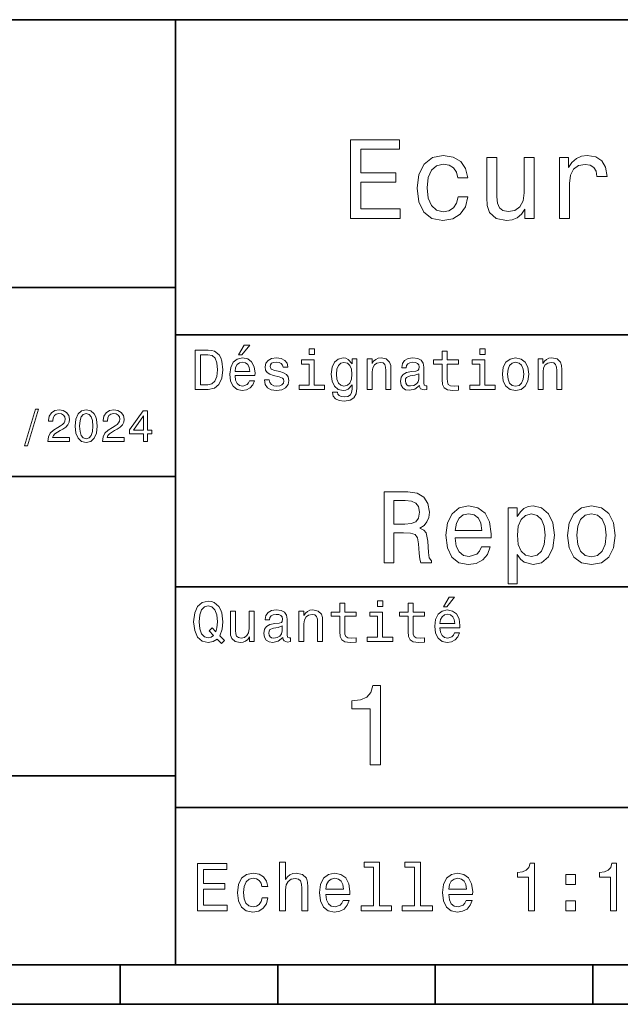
# Model space of a CAD drawing. Extents: x 0 to 297, y 0 to 210.
# Tile 4 of 9: x 152 to 190, y 8 to 70. Entities that reach past the tile are written whole.
import ezdxf

# ---------------------------------------------------------------- set-up
doc = ezdxf.new("R2010")
doc.units = 0

msp = doc.modelspace()

# ---------------------------------------------------------------- linework, layer by layer
at = {"color": 7, "lineweight": 35}
for p, q in [((97, 70), (287, 70)), ((162, 10), (162, 70)), ((97, 53), (162, 53)), ((162, 50), (287, 50)), ((97, 41), (162, 41)), ((162, 34), (287, 34)), ((97, 22), (162, 22)), ((162, 20), (287, 20)), ((10, 10), (287, 10)), ((97, 10), (287, 10)), ((98.5, 7.5), (198.5, 7.5))]:
    msp.add_line(p, q, dxfattribs=at)
at = {"color": 7, "lineweight": 35, "ltscale": 0.0625}
for p, q in [((158.5, 10), (158.5, 7.5)), ((168.5, 10), (168.5, 7.5)), ((178.5, 10), (178.5, 7.5)), ((188.5, 10), (188.5, 7.5))]:
    msp.add_line(p, q, dxfattribs=at)
at = {"color": 7, "lineweight": 13}
for points in [[(173.109512, 57.381123), (176.279541, 57.381123), (176.279541, 57.986309), (173.772339, 57.986309), (173.772339, 59.679394), (176.005768, 59.679394), (176.005768, 60.277374), (173.772339, 60.277374), (173.772339, 61.775936), (176.221893, 61.775936), (176.221893, 62.381123), (173.109512, 62.381123)], [(179.932281, 59.967579), (180.559082, 59.967579), (180.429398, 60.543945), (180.119598, 60.997837), (179.636887, 61.278816), (179.010086, 61.386887), (178.318436, 61.242794), (177.792511, 60.839336), (177.46109, 60.183716), (177.345825, 59.304752), (177.453888, 58.432995), (177.778091, 57.78458), (178.289627, 57.381123), (178.988464, 57.244236), (179.608063, 57.352303), (180.090775, 57.6549), (180.42218, 58.130402), (180.566284, 58.764408), (179.96109, 58.764408), (179.853027, 58.36095), (179.651291, 58.058357), (179.363113, 57.871037), (179.010086, 57.8134), (178.570602, 57.907059), (178.253601, 58.195244), (178.059082, 58.663544), (177.994232, 59.326366), (178.059082, 59.974781), (178.260803, 60.443081), (178.585007, 60.731266), (179.010086, 60.83213), (179.38472, 60.767288), (179.66571, 60.601585), (179.853027, 60.327808)], [(184.788177, 61.25), (184.154175, 61.25), (184.154175, 59.016571), (184.082123, 58.497837), (183.873199, 58.123196), (183.548996, 57.892651), (183.123917, 57.820602), (182.785294, 57.878242), (182.569168, 58.051151), (182.446686, 58.346542), (182.417862, 58.764408), (182.417862, 61.25), (181.783859, 61.25), (181.783859, 58.706772), (181.805481, 58.195244), (181.942368, 57.770172), (182.360229, 57.381123), (183.030258, 57.244236), (183.390488, 57.294666), (183.700287, 57.424351), (183.966858, 57.647694), (184.182999, 57.971901), (184.182999, 57.381123), (184.788177, 57.381123)], [(186.380402, 57.381123), (187.014404, 57.381123), (187.014404, 59.592937), (187.079254, 60.12608), (187.273773, 60.507923), (187.590775, 60.738472), (188.015854, 60.817722), (188.332855, 60.767288), (188.570602, 60.623199), (188.714691, 60.378242), (188.765121, 60.046829), (189.406342, 60.046829), (189.319885, 60.630402), (189.082123, 61.048271), (188.685883, 61.30043), (188.145538, 61.386887), (187.778091, 61.32925), (187.46109, 61.185158), (187.180115, 60.940201), (186.956772, 60.608788), (186.956772, 61.25), (186.380402, 61.25)], [(164.080688, 49.030979), (163.248566, 49.030979), (163.248566, 46.530979), (164.080688, 46.530979), (164.473343, 46.610229), (164.765137, 46.851585), (164.945251, 47.244236), (165.010086, 47.780979), (164.952454, 48.328529), (164.880402, 48.544666), (164.779541, 48.717579), (164.487747, 48.951729), (164.296829, 49.009365)], [(166.004318, 48.728386), (166.216858, 48.728386), (166.717575, 49.340778), (166.364548, 49.340778)], [(170.824203, 49.117435), (170.489197, 49.117435), (170.489197, 48.757202), (170.824203, 48.757202)], [(178.943802, 48.130402), (178.943802, 47.161381), (178.965424, 46.84798), (179.066284, 46.631844), (179.268005, 46.505764), (179.610229, 46.462536), (179.984863, 46.480545), (179.984863, 46.754322), (179.71109, 46.732708), (179.46254, 46.761528), (179.329254, 46.851585), (179.271606, 47.00288), (179.260803, 47.215416), (179.260803, 48.130402), (179.984863, 48.130402), (179.984863, 48.400574), (179.260803, 48.400574), (179.260803, 48.966137), (178.943802, 48.966137), (178.943802, 48.400574), (178.396255, 48.400574), (178.396255, 48.130402)], [(181.667145, 49.117435), (181.332138, 49.117435), (181.332138, 48.757202), (181.667145, 48.757202)], [(164.055481, 48.731987), (164.329254, 48.677952), (164.516571, 48.512245), (164.628235, 48.216858), (164.664261, 47.780979), (164.624634, 47.359509), (164.51297, 47.064121), (164.322052, 46.887608), (164.055481, 46.829971), (163.583572, 46.829971), (163.583572, 48.731987)], [(165.784576, 47.406338), (167.052597, 47.406338), (167.056198, 47.554035), (166.998566, 47.9683), (166.840057, 48.278099), (166.587891, 48.465416), (166.252884, 48.533859), (165.925079, 48.461815), (165.672913, 48.260086), (165.510803, 47.932278), (165.453171, 47.5), (165.507202, 47.056915), (165.669312, 46.732708), (165.917862, 46.530979), (166.242081, 46.462536), (166.523056, 46.509365), (166.753601, 46.631844), (166.922913, 46.826366), (167.020172, 47.085735), (166.706772, 47.085735), (166.641937, 46.941643), (166.548264, 46.833572), (166.281708, 46.747116), (166.07637, 46.786743), (165.921463, 46.912823), (165.820602, 47.118156), (165.784576, 47.395531)], [(165.784576, 47.672909), (165.824203, 47.921471), (165.921463, 48.105186), (166.069168, 48.216858), (166.263687, 48.256485), (166.454605, 48.216858), (166.60231, 48.105186), (166.692368, 47.921471), (166.724777, 47.672909)], [(168.623199, 47.658501), (168.317001, 47.730545), (168.090057, 47.8134), (168.014404, 47.982708), (168.036026, 48.101585), (168.111664, 48.188038), (168.234146, 48.242073), (168.41066, 48.263687), (168.579971, 48.242073), (168.713257, 48.177231), (168.799713, 48.079971), (168.835739, 47.950287), (169.145538, 47.950287), (169.145538, 47.957493), (169.091492, 48.191643), (168.943802, 48.375359), (168.713257, 48.490635), (168.41066, 48.533859), (168.104462, 48.490635), (167.881119, 48.371758), (167.740631, 48.195244), (167.697403, 47.971901), (167.729828, 47.755764), (167.830688, 47.604465), (167.996399, 47.496399), (168.237747, 47.42075), (168.590775, 47.334293), (168.806915, 47.244236), (168.864548, 47.172188), (168.886169, 47.064121), (168.853745, 46.930836), (168.767288, 46.829971), (168.626801, 46.765129), (168.439484, 46.743515), (168.241348, 46.765129), (168.09726, 46.840778), (168, 46.963257), (167.960373, 47.132565), (167.654175, 47.132565), (167.704605, 46.844379), (167.85231, 46.635445), (168.086456, 46.509365), (168.41066, 46.462536), (168.749283, 46.509365), (168.997833, 46.635445), (169.149139, 46.837173), (169.203171, 47.100143), (169.163544, 47.327087), (169.05188, 47.481987), (168.868149, 47.582851)], [(170.8134, 46.79755), (170.8134, 48.400574), (169.999283, 48.400574), (169.999283, 48.130402), (170.496399, 48.130402), (170.496399, 46.79755), (169.847977, 46.79755), (169.847977, 46.530979), (171.469025, 46.530979), (171.469025, 46.79755)], [(173.518738, 46.617435), (173.518738, 48.465416), (173.216141, 48.465416), (173.216141, 48.152016), (172.967575, 48.4366), (172.816284, 48.508644), (172.646973, 48.533859), (172.340775, 48.461815), (172.103027, 48.260086), (171.94812, 47.935879), (171.894089, 47.5), (171.94812, 47.060516), (172.103027, 46.736309), (172.340775, 46.530979), (172.646973, 46.462536), (172.819885, 46.487751), (172.963974, 46.552593), (173.216141, 46.826366), (173.216141, 46.552593), (173.187317, 46.336456), (173.108063, 46.181557), (172.956772, 46.091499), (172.729828, 46.059078), (172.531708, 46.080692), (172.391205, 46.134727), (172.30835, 46.228386), (172.283142, 46.354465), (171.976944, 46.354465), (171.976944, 46.340057), (172.023773, 46.109509), (172.167862, 45.9366), (172.398407, 45.824928), (172.711823, 45.785301), (173.086456, 45.839336), (173.335022, 45.990635), (173.47551, 46.253601)], [(172.221909, 47.5), (172.254318, 47.820606), (172.351593, 48.058357), (172.502884, 48.198845), (172.704605, 48.249279), (172.917145, 48.198845), (173.075653, 48.058357), (173.172913, 47.820606), (173.208939, 47.5), (173.172913, 47.172188), (173.075653, 46.938038), (172.917145, 46.793949), (172.704605, 46.747116), (172.502884, 46.793949), (172.351593, 46.938038), (172.254318, 47.175793)], [(174.181549, 46.530979), (174.498566, 46.530979), (174.498566, 47.647694), (174.530975, 47.903458), (174.635452, 48.090778), (174.797546, 48.206051), (175.013687, 48.249279), (175.1866, 48.213257), (175.294662, 48.115993), (175.348709, 47.953888), (175.366714, 47.737751), (175.366714, 46.530979), (175.683716, 46.530979), (175.683716, 47.802593), (175.669312, 48.058357), (175.604462, 48.270893), (175.391937, 48.465416), (175.060516, 48.533859), (174.876801, 48.508644), (174.721909, 48.440201), (174.588623, 48.324928), (174.484146, 48.170029), (174.484146, 48.465416), (174.181549, 48.465416)], [(177.499283, 46.783142), (177.499283, 46.772335), (177.517288, 46.649857), (177.57132, 46.5634), (177.798264, 46.494957), (177.974777, 46.523773), (177.974777, 46.76873), (177.899139, 46.757923), (177.798264, 46.804756), (177.780258, 46.948845), (177.780258, 47.950287), (177.73703, 48.206051), (177.610947, 48.386166), (177.391205, 48.494236), (177.081406, 48.533859), (176.778824, 48.490635), (176.555481, 48.368156), (176.414978, 48.177231), (176.368149, 47.925072), (176.368149, 47.903458), (176.65274, 47.903458), (176.677948, 48.054756), (176.757202, 48.162823), (176.886887, 48.227665), (177.070602, 48.25288), (177.247116, 48.234871), (177.373199, 48.180836), (177.448853, 48.087173), (177.47406, 47.957493), (177.459656, 47.806194), (177.402023, 47.730545), (177.257919, 47.694523), (176.987747, 47.665707), (176.677948, 47.600864), (176.458206, 47.485592), (176.328537, 47.305473), (176.28891, 47.038906), (176.324921, 46.801151), (176.4366, 46.624638), (176.616714, 46.512966), (176.86528, 46.473343), (177.200287, 46.548992)], [(181.656342, 46.79755), (181.656342, 48.400574), (180.842224, 48.400574), (180.842224, 48.130402), (181.33934, 48.130402), (181.33934, 46.79755), (180.690918, 46.79755), (180.690918, 46.530979), (182.311966, 46.530979), (182.311966, 46.79755)], [(182.762253, 47.496399), (182.819885, 47.056915), (182.985596, 46.732708), (183.248566, 46.530979), (183.601593, 46.462536), (183.951004, 46.530979), (184.213974, 46.729107), (184.379684, 47.053314), (184.440918, 47.496399), (184.379684, 47.935879), (184.213974, 48.263687), (183.951004, 48.461815), (183.601593, 48.533859), (183.248566, 48.461815), (182.985596, 48.260086), (182.819885, 47.935879)], [(183.086456, 47.5), (183.118881, 47.824207), (183.219742, 48.058357), (183.381851, 48.20245), (183.601593, 48.25288), (183.817719, 48.20245), (183.979828, 48.061958), (184.080688, 47.824207), (184.116714, 47.5), (184.080688, 47.172188), (183.979828, 46.934437), (183.817719, 46.790344), (183.601593, 46.743515), (183.381851, 46.790344), (183.219742, 46.934437), (183.118881, 47.172188)], [(185.024506, 46.530979), (185.341492, 46.530979), (185.341492, 47.647694), (185.373917, 47.903458), (185.478394, 48.090778), (185.640488, 48.206051), (185.856628, 48.249279), (186.029541, 48.213257), (186.137604, 48.115993), (186.19165, 47.953888), (186.209656, 47.737751), (186.209656, 46.530979), (186.526657, 46.530979), (186.526657, 47.802593), (186.512253, 48.058357), (186.447403, 48.270893), (186.234879, 48.465416), (185.903458, 48.533859), (185.719742, 48.508644), (185.56485, 48.440201), (185.431564, 48.324928), (185.327087, 48.170029), (185.327087, 48.465416), (185.024506, 48.465416)], [(177.463257, 47.208214), (177.420029, 47.020893), (177.304749, 46.876801), (177.131851, 46.783142), (176.919312, 46.750721), (176.782425, 46.76873), (176.68515, 46.826366), (176.623917, 46.927231), (176.605911, 47.067722), (176.620316, 47.193802), (176.677948, 47.283859), (176.908508, 47.384727), (177.200287, 47.427952), (177.463257, 47.514408)], [(152.417877, 42.956772), (152.616714, 42.956772), (153.314133, 45.279541), (153.112396, 45.279541)], [(153.899139, 43.224785), (155.273773, 43.224785), (155.273773, 43.472622), (154.187317, 43.472622), (154.247849, 43.60807), (154.351593, 43.720463), (154.671478, 43.925072), (154.841507, 44.011528), (155.031708, 44.135448), (155.167145, 44.279541), (155.244965, 44.44957), (155.273773, 44.642651), (155.224792, 44.884727), (155.08934, 45.074928), (154.881851, 45.195965), (154.613831, 45.239193), (154.337173, 45.190201), (154.126801, 45.054756), (153.991364, 44.838619), (153.945251, 44.553314), (153.945251, 44.51297), (154.207504, 44.51297), (154.207504, 44.536022), (154.233429, 44.731991), (154.311249, 44.876083), (154.435165, 44.9683), (154.599426, 45), (154.766571, 44.971184), (154.890488, 44.899136), (154.971191, 44.786743), (155, 44.645535), (154.979828, 44.51297), (154.925079, 44.400578), (154.832855, 44.302593), (154.706055, 44.216141), (154.536026, 44.12392), (154.253601, 43.945248), (154.054764, 43.755043), (153.9366, 43.524498), (153.899139, 43.233429)], [(155.642654, 44.201729), (155.685883, 43.749279), (155.821335, 43.426514), (156.037476, 43.230549), (156.337173, 43.167149), (156.634003, 43.230549), (156.850143, 43.426514), (156.982712, 43.749279), (157.028824, 44.201729), (156.982712, 44.651299), (156.927963, 44.829971), (156.850143, 44.976948), (156.634003, 45.172913), (156.337173, 45.239193), (156.037476, 45.172913), (155.821335, 44.974064), (155.685883, 44.651299)], [(155.919312, 44.201729), (155.942368, 44.550434), (156.01442, 44.801155), (156.144104, 44.948128), (156.337173, 45), (156.527374, 44.948128), (156.657059, 44.801155), (156.729111, 44.550434), (156.752167, 44.201729), (156.729111, 43.850143), (156.657059, 43.599426), (156.527374, 43.45245), (156.337173, 43.403458), (156.144104, 43.45245), (156.01442, 43.599426), (155.942368, 43.850143)], [(157.368881, 43.224785), (158.743515, 43.224785), (158.743515, 43.472622), (157.657059, 43.472622), (157.71759, 43.60807), (157.821335, 43.720463), (158.14122, 43.925072), (158.311249, 44.011528), (158.50145, 44.135448), (158.636887, 44.279541), (158.714706, 44.44957), (158.743515, 44.642651), (158.694534, 44.884727), (158.559082, 45.074928), (158.351593, 45.195965), (158.083572, 45.239193), (157.806915, 45.190201), (157.596542, 45.054756), (157.461105, 44.838619), (157.414993, 44.553314), (157.414993, 44.51297), (157.677231, 44.51297), (157.677231, 44.536022), (157.703171, 44.731991), (157.780991, 44.876083), (157.904907, 44.9683), (158.069168, 45), (158.236313, 44.971184), (158.360229, 44.899136), (158.440918, 44.786743), (158.469742, 44.645535), (158.44957, 44.51297), (158.394821, 44.400578), (158.302597, 44.302593), (158.175797, 44.216141), (158.005768, 44.12392), (157.723343, 43.945248), (157.524506, 43.755043), (157.406342, 43.524498), (157.368881, 43.233429)], [(159.965424, 43.224785), (160.224792, 43.224785), (160.224792, 43.720463), (160.510086, 43.720463), (160.510086, 43.951008), (160.224792, 43.951008), (160.224792, 45.181557), (159.96254, 45.181557), (159.086456, 43.974064), (159.086456, 43.720463), (159.965424, 43.720463)], [(159.328537, 43.951008), (159.965424, 44.847263), (159.965424, 43.951008)], [(175.260818, 35.530258), (175.863846, 35.530258), (175.863846, 37.430115), (176.479828, 37.430115), (176.933731, 37.41066), (177.219025, 37.319885), (177.374649, 37.105907), (177.439484, 36.723343), (177.471909, 36.139767), (177.510818, 35.757202), (177.588623, 35.530258), (178.269455, 35.530258), (178.269455, 35.653458), (178.120331, 35.835014), (178.068451, 36.172188), (178.023056, 36.898415), (177.912827, 37.4366), (177.763702, 37.605186), (177.530273, 37.728386), (177.789627, 37.890488), (177.971191, 38.117435), (178.087906, 38.402737), (178.126816, 38.746395), (178.036026, 39.291065), (177.776657, 39.699566), (177.348709, 39.945965), (176.765137, 40.030258), (175.260818, 40.030258)], [(176.596542, 39.479107), (176.992081, 39.440201), (177.270905, 39.317001), (177.445969, 39.090057), (177.504333, 38.733429), (177.439484, 38.357346), (177.26442, 38.130402), (176.966141, 38.013687), (176.557648, 37.981266), (175.863846, 37.981266), (175.863846, 39.479107)], [(179.767303, 37.105907), (182.049713, 37.105907), (182.056198, 37.371758), (181.952454, 38.117435), (181.66716, 38.675072), (181.213257, 39.012245), (180.610245, 39.135445), (180.020187, 39.005764), (179.566284, 38.642651), (179.274506, 38.052593), (179.170761, 37.274494), (179.268021, 36.476944), (179.559799, 35.893372), (180.007217, 35.530258), (180.59079, 35.407059), (181.096542, 35.491352), (181.511536, 35.711815), (181.816284, 36.061958), (181.991364, 36.528816), (181.427246, 36.528816), (181.310532, 36.269451), (181.141937, 36.074928), (180.662109, 35.919308), (180.292511, 35.990631), (180.013702, 36.217579), (179.832138, 36.587173), (179.767303, 37.086452)], [(183.709656, 38.474064), (183.709656, 39.012245), (183.139053, 39.012245), (183.139053, 34.181557), (183.709656, 34.181557), (183.709656, 36.061958), (183.910675, 35.757202), (184.137619, 35.556194), (184.708221, 35.407059), (185.252884, 35.530258), (185.680847, 35.899857), (185.959656, 36.483429), (186.063416, 37.274494), (185.959656, 38.059078), (185.680847, 38.642651), (185.252884, 39.005764), (184.708221, 39.135445), (184.396988, 39.096542), (184.131134, 38.973343), (183.90419, 38.76585)], [(186.906342, 37.268009), (187.010101, 36.476944), (187.308365, 35.893372), (187.781708, 35.530258), (188.41716, 35.407059), (189.046112, 35.530258), (189.519455, 35.886887), (189.817734, 36.470459), (189.927963, 37.268009), (189.817734, 38.059078), (189.519455, 38.649136), (189.046112, 39.005764), (188.41716, 39.135445), (187.781708, 39.005764), (187.308365, 38.642651), (187.010101, 38.059078)], [(179.767303, 37.585735), (179.838623, 38.033138), (180.013702, 38.363831), (180.279541, 38.564842), (180.629684, 38.636166), (180.973358, 38.564842), (181.239197, 38.363831), (181.401306, 38.033138), (181.459656, 37.585735)], [(184.610962, 35.919308), (184.228394, 36.003601), (183.94957, 36.262966), (183.774506, 36.684437), (183.716141, 37.274494), (183.774506, 37.858067), (183.94957, 38.279537), (184.228394, 38.532421), (184.610962, 38.623199), (184.961105, 38.532421), (185.239929, 38.273052), (185.414993, 37.851585), (185.479828, 37.274494), (185.414993, 36.690922), (185.239929, 36.262966), (184.961105, 36.003601)], [(187.489929, 37.274494), (187.548279, 37.858067), (187.729828, 38.279537), (188.021622, 38.538902), (188.41716, 38.629681), (188.806198, 38.538902), (189.097992, 38.286022), (189.279541, 37.858067), (189.344391, 37.274494), (189.279541, 36.684437), (189.097992, 36.256481), (188.806198, 35.997116), (188.41716, 35.912823), (188.021622, 35.997116), (187.729828, 36.256481), (187.548279, 36.684437)], [(179.015854, 32.728386), (179.228394, 32.728386), (179.729111, 33.340778), (179.376083, 33.340778)], [(164.642654, 30.685879), (164.916428, 30.401297), (165.107346, 30.592218), (164.811966, 30.894812), (164.963257, 31.305475), (165.010086, 31.780979), (164.941635, 32.339336), (164.862396, 32.56628), (164.757919, 32.753601), (164.46254, 33.009365), (164.282425, 33.074207), (164.08429, 33.099422), (163.702454, 33.009365), (163.41066, 32.757202), (163.223343, 32.342937), (163.158508, 31.780979), (163.223343, 31.219019), (163.407059, 30.804754), (163.698853, 30.54899), (164.08429, 30.462536), (164.39769, 30.520172)], [(164.41571, 30.916426), (164.260803, 30.801151), (164.08429, 30.765129), (163.850143, 30.829971), (163.666428, 31.024494), (163.543945, 31.341497), (163.504318, 31.780979), (163.543945, 32.216858), (163.662827, 32.537464), (163.846542, 32.731987), (164.08429, 32.80043), (164.318451, 32.731987), (164.502167, 32.533859), (164.621033, 32.213257), (164.664261, 31.780979), (164.631851, 31.40634), (164.5634, 31.150576), (164.329254, 31.395533), (164.13472, 31.211815)], [(168.824921, 30.78314), (168.824921, 30.772333), (168.842941, 30.649855), (168.896973, 30.5634), (169.123917, 30.494957), (169.30043, 30.523775), (169.30043, 30.768732), (169.224777, 30.757925), (169.123917, 30.804754), (169.105911, 30.948847), (169.105911, 31.950287), (169.062683, 32.206051), (168.9366, 32.386166), (168.716858, 32.494236), (168.407059, 32.533859), (168.104462, 32.490635), (167.881119, 32.368156), (167.740631, 32.177231), (167.693802, 31.925072), (167.693802, 31.903458), (167.978394, 31.903458), (168.003601, 32.054756), (168.082855, 32.162823), (168.21254, 32.227665), (168.396255, 32.25288), (168.572769, 32.234871), (168.698853, 32.180836), (168.77449, 32.087173), (168.799713, 31.957493), (168.785309, 31.806194), (168.727661, 31.730547), (168.583572, 31.694523), (168.3134, 31.665705), (168.003601, 31.600864), (167.783859, 31.48559), (167.654175, 31.305475), (167.614548, 31.038904), (167.650574, 30.801151), (167.762253, 30.62464), (167.942368, 30.512968), (168.190918, 30.473343), (168.52594, 30.54899)], [(169.844376, 30.530979), (170.161377, 30.530979), (170.161377, 31.647694), (170.193802, 31.903458), (170.298279, 32.090778), (170.460373, 32.206051), (170.676514, 32.249279), (170.849426, 32.213257), (170.957489, 32.115993), (171.011536, 31.95389), (171.029541, 31.737751), (171.029541, 30.530979), (171.346542, 30.530979), (171.346542, 31.802593), (171.332138, 32.058357), (171.267288, 32.270893), (171.054749, 32.465416), (170.723343, 32.533859), (170.539627, 32.508644), (170.38472, 32.440201), (170.251434, 32.324928), (170.146973, 32.170029), (170.146973, 32.465416), (169.844376, 32.465416)], [(172.438034, 32.130402), (172.438034, 31.161383), (172.459656, 30.847982), (172.560516, 30.631844), (172.762253, 30.505762), (173.104462, 30.462536), (173.479111, 30.480547), (173.479111, 30.754322), (173.205338, 30.732708), (172.956772, 30.761526), (172.823486, 30.851583), (172.765854, 31.002882), (172.755035, 31.215418), (172.755035, 32.130402), (173.479111, 32.130402), (173.479111, 32.400574), (172.755035, 32.400574), (172.755035, 32.966137), (172.438034, 32.966137), (172.438034, 32.400574), (171.890488, 32.400574), (171.890488, 32.130402)], [(175.161377, 33.117435), (174.82637, 33.117435), (174.82637, 32.757202), (175.161377, 32.757202)], [(176.775223, 32.130402), (176.775223, 31.161383), (176.796829, 30.847982), (176.89769, 30.631844), (177.099426, 30.505762), (177.44165, 30.462536), (177.816284, 30.480547), (177.816284, 30.754322), (177.542511, 30.732708), (177.293945, 30.761526), (177.16066, 30.851583), (177.103027, 31.002882), (177.092224, 31.215418), (177.092224, 32.130402), (177.816284, 32.130402), (177.816284, 32.400574), (177.092224, 32.400574), (177.092224, 32.966137), (176.775223, 32.966137), (176.775223, 32.400574), (176.227661, 32.400574), (176.227661, 32.130402)], [(178.796112, 31.40634), (180.064117, 31.40634), (180.067719, 31.554033), (180.010086, 31.9683), (179.851593, 32.278099), (179.599426, 32.465416), (179.264404, 32.533859), (178.9366, 32.461815), (178.684433, 32.260086), (178.522339, 31.932276), (178.464691, 31.5), (178.518738, 31.056915), (178.680832, 30.732708), (178.929398, 30.530979), (179.253601, 30.462536), (179.534576, 30.509365), (179.765137, 30.631844), (179.934433, 30.826368), (180.031708, 31.085733), (179.718292, 31.085733), (179.653458, 30.941643), (179.559799, 30.833572), (179.293228, 30.747118), (179.087891, 30.786743), (178.932999, 30.912823), (178.832138, 31.118155), (178.796112, 31.395533)], [(166.998566, 32.465416), (166.681549, 32.465416), (166.681549, 31.348703), (166.645538, 31.089336), (166.541061, 30.902016), (166.378967, 30.786743), (166.166428, 30.750719), (165.997116, 30.779539), (165.889053, 30.865993), (165.827805, 31.013687), (165.8134, 31.222622), (165.8134, 32.465416), (165.496399, 32.465416), (165.496399, 31.193804), (165.507202, 30.93804), (165.575653, 30.725504), (165.784576, 30.530979), (166.119598, 30.462536), (166.299713, 30.487751), (166.454605, 30.552593), (166.587891, 30.664265), (166.695969, 30.826368), (166.695969, 30.530979), (166.998566, 30.530979)], [(175.150574, 30.79755), (175.150574, 32.400574), (174.336456, 32.400574), (174.336456, 32.130402), (174.833572, 32.130402), (174.833572, 30.79755), (174.185165, 30.79755), (174.185165, 30.530979), (175.806198, 30.530979), (175.806198, 30.79755)], [(178.796112, 31.672911), (178.835739, 31.921469), (178.932999, 32.105186), (179.080688, 32.216858), (179.275208, 32.256485), (179.466141, 32.216858), (179.613831, 32.105186), (179.703888, 31.921469), (179.736313, 31.672911)], [(168.78891, 31.208212), (168.745682, 31.020893), (168.630402, 30.876801), (168.457489, 30.78314), (168.244965, 30.750719), (168.108063, 30.768732), (168.010803, 30.826368), (167.94957, 30.927233), (167.931549, 31.067722), (167.945969, 31.193804), (168.003601, 31.283861), (168.234146, 31.384726), (168.52594, 31.427954), (168.78891, 31.514408)], [(174.370316, 22.700289), (175.025925, 22.700289), (175.025925, 27.736313), (174.536011, 27.736313), (174.406326, 27.296831), (174.146973, 27.001442), (173.750717, 26.828531), (173.203171, 26.770893), (173.203171, 26.259367), (174.370316, 26.259367)], [(163.393372, 13.428675), (165.295395, 13.428675), (165.295395, 13.791787), (163.791061, 13.791787), (163.791061, 14.807637), (165.131119, 14.807637), (165.131119, 15.166427), (163.791061, 15.166427), (163.791061, 16.065563), (165.260803, 16.065563), (165.260803, 16.428675), (163.393372, 16.428675)], [(168.610947, 13.428675), (168.991348, 13.428675), (168.991348, 14.768732), (169.030258, 15.075649), (169.155624, 15.300432), (169.350143, 15.438761), (169.609512, 15.490635), (169.817001, 15.447407), (169.946686, 15.330692), (170.011536, 15.136168), (170.033142, 14.876801), (170.033142, 13.428675), (170.413544, 13.428675), (170.413544, 14.954612), (170.396255, 15.261528), (170.318451, 15.516571), (170.0634, 15.75), (169.66571, 15.832133), (169.44957, 15.801874), (169.263687, 15.719741), (169.108063, 15.590058), (168.991348, 15.412825), (168.991348, 16.532421), (168.610947, 16.532421)], [(174.572052, 16.212536), (174.572052, 13.748559), (173.789627, 13.748559), (173.789627, 13.428675), (175.730545, 13.428675), (175.730545, 13.748559), (174.952454, 13.748559), (174.952454, 16.532421), (173.97551, 16.532421), (173.97551, 16.212536)], [(177.174347, 16.212536), (177.174347, 13.748559), (176.391937, 13.748559), (176.391937, 13.428675), (178.332855, 13.428675), (178.332855, 13.748559), (177.554749, 13.748559), (177.554749, 16.532421), (176.577805, 16.532421), (176.577805, 16.212536)], [(184.416412, 13.428675), (184.809784, 13.428675), (184.809784, 16.450289), (184.515839, 16.450289), (184.438034, 16.1866), (184.28241, 16.009367), (184.044662, 15.905621), (183.716125, 15.871038), (183.716125, 15.564121), (184.416412, 15.564121)], [(189.621033, 13.428675), (190.014404, 13.428675), (190.014404, 16.450289), (189.720459, 16.450289), (189.642639, 16.1866), (189.48703, 16.009367), (189.249268, 15.905621), (188.920746, 15.871038), (188.920746, 15.564121), (189.621033, 15.564121)], [(167.48703, 14.980548), (167.863113, 14.980548), (167.785309, 15.326369), (167.599426, 15.598703), (167.309799, 15.767292), (166.933716, 15.832133), (166.518738, 15.745678), (166.203171, 15.503603), (166.004318, 15.110231), (165.935165, 14.582853), (166, 14.059798), (166.194519, 13.67075), (166.501434, 13.428675), (166.920746, 13.346542), (167.292511, 13.411384), (167.582138, 13.592939), (167.780975, 13.878242), (167.867432, 14.258646), (167.504318, 14.258646), (167.439484, 14.016571), (167.318451, 13.835014), (167.145538, 13.722623), (166.933716, 13.688041), (166.670029, 13.744237), (166.479828, 13.917148), (166.363113, 14.198127), (166.324203, 14.595821), (166.363113, 14.984871), (166.484146, 15.26585), (166.67868, 15.438761), (166.933716, 15.49928), (167.158508, 15.460375), (167.327087, 15.360951), (167.439484, 15.196686)], [(171.546112, 14.479107), (173.067719, 14.479107), (173.072052, 14.656341), (173.002884, 15.153459), (172.812683, 15.525217), (172.510086, 15.75), (172.108063, 15.832133), (171.714691, 15.745678), (171.412109, 15.503603), (171.217575, 15.110231), (171.148422, 14.591499), (171.213257, 14.059798), (171.407776, 13.67075), (171.706055, 13.428675), (172.095108, 13.346542), (172.432281, 13.402739), (172.708939, 13.549712), (172.912109, 13.783141), (173.028824, 14.09438), (172.65274, 14.09438), (172.574936, 13.92147), (172.46254, 13.791787), (172.142654, 13.688041), (171.896255, 13.735591), (171.710373, 13.886888), (171.58934, 14.133286), (171.546112, 14.466139)], [(179.353027, 14.479107), (180.874634, 14.479107), (180.878967, 14.656341), (180.809799, 15.153459), (180.619598, 15.525217), (180.317001, 15.75), (179.914978, 15.832133), (179.521606, 15.745678), (179.219025, 15.503603), (179.02449, 15.110231), (178.955338, 14.591499), (179.020172, 14.059798), (179.214691, 13.67075), (179.51297, 13.428675), (179.902023, 13.346542), (180.239197, 13.402739), (180.515854, 13.549712), (180.719025, 13.783141), (180.835739, 14.09438), (180.459656, 14.09438), (180.381851, 13.92147), (180.269455, 13.791787), (179.94957, 13.688041), (179.703171, 13.735591), (179.517288, 13.886888), (179.396255, 14.133286), (179.353027, 14.466139)], [(186.798264, 15.105908), (187.394806, 15.105908), (187.394806, 15.75), (186.798264, 15.75)], [(171.546112, 14.798992), (171.593658, 15.097262), (171.710373, 15.317724), (171.887604, 15.45173), (172.121033, 15.49928), (172.350143, 15.45173), (172.527374, 15.317724), (172.635452, 15.097262), (172.674347, 14.798992)], [(179.353027, 14.798992), (179.400574, 15.097262), (179.517288, 15.317724), (179.694519, 15.45173), (179.927948, 15.49928), (180.157059, 15.45173), (180.33429, 15.317724), (180.442368, 15.097262), (180.481262, 14.798992)], [(186.798264, 13.428675), (187.394806, 13.428675), (187.394806, 14.072767), (186.798264, 14.072767)]]:
    msp.add_lwpolyline(points, close=True, dxfattribs=at)

doc.saveas('drawing.dxf')
